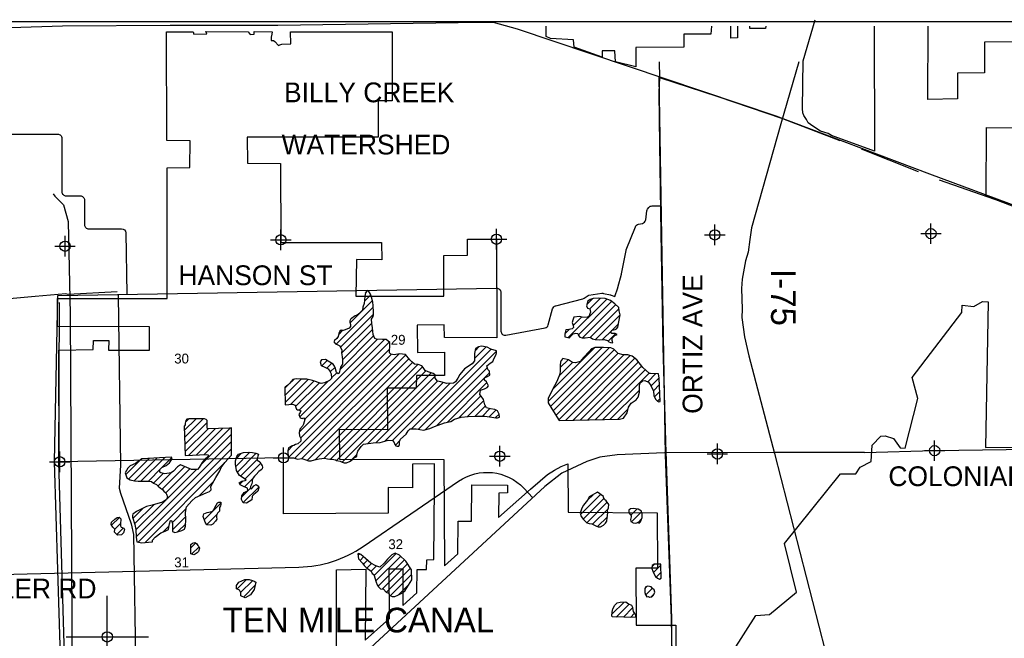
# Model space of a CAD drawing. Extents: x 182506 to 278506, y 775750 to 839635.
# Tile 5 of 6: x 219136 to 243059, y 824610 to 839635. Entities that reach past the tile are written whole.
import ezdxf
from ezdxf.enums import TextEntityAlignment as Align

# ---------------------------------------------------------------- set-up
doc = ezdxf.new("R2010")
doc.units = 0
doc.header["$LTSCALE"] = 2000
doc.header["$PDMODE"] = 34
doc.header["$PDSIZE"] = 250
doc.linetypes.add('DASHED', pattern=[0])
doc.linetypes.add('STREAM', pattern=[0])
doc.layers.get('0').update_dxf_attribs({"linetype": 'CONTINUOUS'})
for name, color, linetype in [('BORDER', 1, 'CONTINUOUS'), ('CITY', 14, 'DASHED'), ('MAJROADS', 9, 'CONTINUOUS'), ('RR', 13, 'CONTINUOUS'), ('SEC', 2, 'CONTINUOUS'), ('TEXT', 7, 'CONTINUOUS'), ('TRUNKS', 5, 'STREAM'), ('WETDBA', 11, 'CONTINUOUS'), ('WETFILL', 12, 'CONTINUOUS'), ('WSHEDS', 3, 'CONTINUOUS')]:
    doc.layers.add(name, color=color, linetype=linetype)

# ---------------------------------------------------------------- blocks, each defined once
blk = doc.blocks.new('TICK')
at = {"color": 0}
for points in [[(500, 0), (500, 1000)], [(0, 500), (1000, 500)]]:
    blk.add_lwpolyline(points, dxfattribs=at)
blk.add_point((500, 500), dxfattribs=at)
blk = doc.blocks.new('*X')
at = {"color": 0}
for p, q in [((227534, 832994), (227594, 833054)), ((227164, 832271), (227706, 832813)), ((227512, 832795), (227666, 832950)), ((232464, 831914), (233401, 832851)), ((232710, 831983), (233518, 832791)), ((232917, 832720), (233059, 832863)), ((232985, 832612), (233247, 832873)), ((226827, 831757), (227727, 832657)), ((232812, 831908), (233615, 832711)), ((233004, 831924), (233696, 832615)), ((226928, 831681), (227730, 832483)), ((232580, 832207), (232786, 832413)), ((232600, 832404), (232605, 832409)), ((233124, 831867), (233722, 832465)), ((226886, 831993), (226984, 832091)), ((226958, 831534), (227691, 832268)), ((226978, 831377), (227711, 832111)), ((232386, 832012), (232484, 832111)), ((233300, 831866), (233522, 832088)), ((233529, 832095), (233684, 832250)), ((225927, 829620), (228113, 831805)), ((225943, 829989), (227827, 831873)), ((226058, 829927), (228002, 831871)), ((226911, 831134), (227734, 831957)), ((233436, 831825), (233621, 832010)), ((225959, 829475), (228126, 831642)), ((228658, 829699), (230591, 831631)), ((228824, 829688), (230720, 831584)), ((230189, 831406), (230468, 831686)), ((230202, 831596), (230302, 831696)), ((231973, 830362), (233287, 831676)), ((232029, 830241), (233457, 831669)), ((232084, 830650), (233102, 831668)), ((232097, 830133), (233582, 831618)), ((225672, 829011), (228170, 831509)), ((225821, 828983), (228355, 831517)), ((225991, 828976), (228514, 831499)), ((226122, 828931), (228590, 831399)), ((226475, 831228), (226604, 831357)), ((232166, 830025), (233674, 831533)), ((232235, 829917), (233814, 831496)), ((232269, 831189), (232458, 831377)), ((232399, 829904), (233971, 831476)), ((232580, 829908), (234083, 831411)), ((232761, 829913), (234170, 831322)), ((226315, 828947), (228678, 831310)), ((226531, 828986), (228807, 831262)), ((226595, 831172), (226716, 831293)), ((226683, 831082), (226798, 831198)), ((226684, 828962), (228926, 831204)), ((226830, 828932), (229004, 831105)), ((228989, 829677), (230495, 831182)), ((232238, 830980), (232568, 831311)), ((232942, 829917), (234246, 831221)), ((233123, 829921), (234333, 831131)), ((225583, 830513), (225976, 830905)), ((225586, 830339), (226146, 830899)), ((225684, 830791), (225793, 830900)), ((225713, 830289), (226287, 830863)), ((225935, 830158), (226641, 830864)), ((226713, 830936), (226838, 831061)), ((226967, 828892), (229136, 831060)), ((227591, 829338), (229229, 830977)), ((227788, 829359), (229288, 830859)), ((229263, 829773), (230551, 831062)), ((233304, 829926), (234427, 831048)), ((234394, 830838), (234594, 831039)), ((234476, 830743), (234671, 830939)), ((225581, 830687), (225640, 830747)), ((225841, 830241), (226418, 830817)), ((228006, 829401), (229428, 830822)), ((228194, 829412), (229585, 830803)), ((229520, 829854), (230489, 830822)), ((233485, 829930), (234194, 830639)), ((234532, 830623), (234680, 830771)), ((234559, 830474), (234687, 830601)), ((229807, 829964), (230342, 830498)), ((230017, 829997), (230409, 830389)), ((234631, 830369), (234694, 830431)), ((230202, 830006), (230451, 830255)), ((230380, 830006), (230561, 830188)), ((230543, 829993), (230705, 830155)), ((233666, 829934), (233918, 830186)), ((223135, 829656), (223422, 829943)), ((223141, 829485), (223597, 829941)), ((223161, 829859), (223248, 829945)), ((230697, 829970), (230784, 830057)), ((223147, 829314), (223688, 829855)), ((223153, 829144), (223712, 829702)), ((223242, 829056), (223893, 829707)), ((223428, 829065), (224074, 829711)), ((223615, 829075), (224259, 829719)), ((223529, 828812), (224282, 829565)), ((228263, 829304), (228370, 829411)), ((228518, 829559), (228527, 829568)), ((221967, 827074), (224283, 829390)), ((222015, 826945), (224284, 829214)), ((225650, 829166), (225776, 829292)), ((221711, 828586), (222055, 828929)), ((221784, 828482), (222278, 828976)), ((221916, 828437), (222466, 828987)), ((222083, 828427), (222653, 828997)), ((222591, 828758), (222831, 828998)), ((224386, 828786), (224729, 829128)), ((224395, 828972), (224528, 829104)), ((224425, 828648), (224882, 829105)), ((224500, 828546), (224906, 828952)), ((227168, 828916), (227324, 829072)), ((222184, 826938), (224107, 828861)), ((222263, 828430), (222577, 828745)), ((222595, 828232), (223146, 828782)), ((222684, 828144), (223269, 828729)), ((222708, 827992), (223429, 828712)), ((224607, 828477), (224993, 828862)), ((222390, 828381), (222622, 828613)), ((222493, 828307), (222814, 828628)), ((224594, 828286), (224799, 828491)), ((223487, 828064), (223854, 828430)), ((224484, 828354), (224566, 828435)), ((224531, 828047), (224733, 828249)), ((224567, 827905), (224944, 828283)), ((221959, 827242), (222693, 827976)), ((232765, 827619), (233251, 828105)), ((232829, 827506), (233334, 828011)), ((232933, 827963), (233066, 828096)), ((221887, 827524), (222135, 827772)), ((221927, 827387), (222400, 827860)), ((222842, 827418), (223183, 827760)), ((223623, 827492), (224022, 827891)), ((232913, 827413), (233413, 827913)), ((233057, 827380), (233436, 827759)), ((233985, 827601), (234131, 827747)), ((221368, 827358), (221557, 827548)), ((222846, 827245), (223171, 827571)), ((223680, 827372), (223929, 827621)), ((233176, 827323), (233415, 827561)), ((234000, 827439), (234246, 827686)), ((234160, 827423), (234247, 827510)), ((221444, 827258), (221583, 827397)), ((221496, 827133), (221656, 827292)), ((222618, 827194), (222767, 827343)), ((222979, 827201), (223171, 827393)), ((223292, 826808), (223413, 826928)), ((223313, 826652), (223493, 826832)), ((227355, 826628), (227389, 826662)), ((227405, 826501), (227493, 826589)), ((227749, 826138), (228280, 826669)), ((227791, 826004), (228394, 826606)), ((227484, 826404), (227586, 826506)), ((227572, 826315), (227682, 826425)), ((227675, 826241), (227802, 826368)), ((227842, 825878), (228482, 826518)), ((227946, 825805), (228559, 826418)), ((228047, 825729), (228629, 826311)), ((234497, 826345), (234560, 826408)), ((234536, 826208), (234716, 826388)), ((228142, 825648), (228658, 826163)), ((234604, 826098), (234719, 826214)), ((224412, 825807), (224643, 826038)), ((224503, 825721), (224797, 826015)), ((224572, 825613), (224856, 825897)), ((228333, 825661), (228595, 825924)), ((234322, 825816), (234374, 825869)), ((234347, 825665), (234509, 825827)), ((234475, 825617), (234550, 825691)), ((233526, 825198), (233819, 825491)), ((233632, 825127), (233945, 825440)), ((233804, 825122), (234029, 825348)), ((233975, 825116), (234075, 825217))]:
    blk.add_line(p, q, dxfattribs=at)

msp = doc.modelspace()

# ---------------------------------------------------------------- linework, layer by layer
at = {"layer": 'BORDER', "color": 0}
msp.add_lwpolyline([(182506, 776581), (278506, 776581), (278506, 839581), (182506, 839581)], close=True, dxfattribs=at)
at = {"layer": 'CITY', "color": 0}
for points in [[(235941, 839481), (235932, 839280), (235274, 839286), (235270, 838972), (234110, 838961), (234110, 838492), (233608, 838615), (233595, 838876), (233288, 838876), (233286, 838728), (232605, 838967), (232592, 839148), (232031, 839179), (231924, 839229), (231926, 839481)], [(235941, 839481), (235932, 839280), (235274, 839286), (235270, 838972), (234110, 838961), (234110, 838492), (233608, 838615), (233595, 838876), (233288, 838876), (233286, 838728), (232605, 838967), (232592, 839148), (232031, 839179), (231924, 839229), (231926, 839481)], [(236574, 839481), (236574, 839196), (236418, 839185), (236414, 839481)], [(236574, 839481), (236574, 839196), (236418, 839185), (236414, 839481)], [(237262, 839481), (237260, 839421), (236872, 839421), (236872, 839481)], [(237262, 839481), (237260, 839421), (236872, 839421), (236872, 839481)], [(239897, 839481), (239904, 836444), (238857, 836822), (238776, 836868), (238595, 836931), (238406, 837048), (238297, 837129), (238252, 837211), (238189, 837310), (238162, 837373), (238153, 837481), (238170, 838637), (238463, 839635)], [(245230, 839098), (242575, 839087), (242580, 838347), (241925, 838338), (241923, 837710), (241203, 837698), (241205, 839481)], [(226833, 824102), (226837, 826274), (227545, 826287), (227532, 824568), (228125, 825094), (228110, 826298), (228448, 826301), (228443, 825408), (228789, 825712), (228795, 826282), (229021, 826283), (229028, 826518), (229201, 826526), (229217, 828289), (229215, 828844), (228681, 828842), (228678, 828268), (228088, 828270), (228085, 827652), (225547, 827636), (225546, 828994), (220092, 828895), (220088, 831607), (220925, 831621), (220930, 831844), (221299, 831847), (221297, 831607), (222289, 831607), (222291, 832176), (220051, 832184), (220051, 832861), (222720, 832862), (222718, 836039), (223273, 836046), (223276, 836695), (222710, 836701), (222705, 839341), (223354, 839340), (223363, 839286), (223681, 839290), (223661, 839349), (224690, 839340), (224735, 839277), (224834, 839286), (224834, 839349), (225267, 839340), (225258, 839232), (225245, 839216), (225249, 839130), (225299, 839128), (225339, 839108), (225426, 839005), (225456, 839027), (225509, 839043), (225721, 839050), (225718, 839340), (228182, 839340), (228187, 837663), (227848, 837662), (227842, 836785), (224663, 836786), (224667, 836153), (225475, 836146), (225484, 834224), (227930, 834222), (227938, 833800), (227316, 833813), (227306, 832924), (229443, 832924), (229445, 833908), (230016, 833917), (230014, 834305), (230720, 834303), (230726, 831905), (229460, 831914), (229452, 832227), (228795, 832220), (228800, 831555), (229454, 831557), (229455, 830992), (228777, 830993), (228768, 830686), (228064, 830686), (228070, 829677), (226900, 829685), (226903, 828961), (229445, 828954), (229456, 826367), (229784, 826661), (229788, 827456), (230112, 827458), (230123, 828335), (230988, 828331), (230988, 828142), (230781, 828135), (230772, 827548), (231543, 828231), (231780, 828438), (231962, 828588), (232132, 828692), (232288, 828782), (232450, 828846), (232465, 827670), (234624, 827655), (234631, 826311), (234110, 826310), (234117, 824933), (235076, 824929), (235076, 823883)], [(244129, 834773), (242615, 835352), (242622, 837018), (245246, 837012)]]:
    msp.add_lwpolyline(points, dxfattribs=at)
msp.add_lwpolyline([(236475, 824317), (237020, 825162), (237351, 825188), (238011, 825728), (237717, 826909), (239075, 828602), (239450, 828603), (239558, 828770), (239827, 828904), (239849, 829305), (240056, 829518), (240167, 829532), (240367, 829460), (240525, 829240), (240651, 829228), (240960, 830433), (240817, 830948), (242024, 832523), (242031, 832699), (242317, 832673), (242532, 832789), (242663, 832784), (242601, 829246), (246536, 829249, 0.335918)], format="xyb", dxfattribs=at)
at = {"layer": 'MAJROADS', "color": 0}
for points in [[(245084, 834470), (244800, 834598), (244524, 834667), (241248, 835881), (237513, 837291), (231228, 839408), (230651, 839571), (230341, 839565), (225405, 839493), (222791, 839495), (220177, 839481), (218911, 839441), (218911, 839441), (217219, 839445), (216196, 839402), (215258, 839401), (214839, 839395)], [(234671, 838615), (234679, 838235), (234668, 837867), (234684, 836593), (234710, 834447), (234765, 831690), (234837, 829119)], [(238064, 838615), (237633, 837105), (236917, 834578), (236872, 834299), (236839, 833989), (236769, 833780), (236687, 833337), (236672, 833109), (236689, 832604), (236679, 832404), (236746, 831933), (236850, 831473), (237479, 829096), (239478, 821311)], [(221508, 833029), (220317, 832963), (220259, 832980), (219513, 832910), (218892, 832856), (218214, 832954), (217552, 832942), (216245, 832901), (215558, 832940), (214907, 832876)], [(221528, 832948), (221582, 828818), (221556, 828259), (221587, 828137), (221847, 827387), (221898, 827132), (221959, 823650), (221929, 822499), (221935, 822126), (221857, 821743), (221773, 821564), (221579, 821308), (221301, 820943), (221147, 820695), (221048, 820386), (220995, 819917), (221071, 813091), (221053, 807739), (221048, 806316), (221153, 805208)], [(239660, 829126), (237457, 829120), (234803, 829119), (233653, 829063), (233231, 829009), (232918, 828901), (232310, 828621), (231897, 828296), (227549, 824271), (227303, 824083), (227108, 823981), (226597, 823779), (226362, 823725), (225508, 823624), (220257, 823576), (214987, 823563), (208874, 823508)], [(234835, 829151), (234972, 825094), (234974, 824297)]]:
    msp.add_lwpolyline(points, dxfattribs=at)
for points in [[(239660, 829126), (241353, 829168, -0.002282), (241379, 829168), (245399, 829231, 0.191249), (247351, 830042), (248740, 831392)], [(215029, 826073), (225918, 826338, 0.144825), (227481, 826842), (229798, 828426, -0.367714), (231381, 828259), (231604, 828024)]]:
    msp.add_lwpolyline(points, format="xyb", dxfattribs=at)
at = {"layer": 'RR', "color": 0}
msp.add_lwpolyline([(219949, 835402), (219990, 835348), (220202, 835142), (220311, 834732), (220362, 832480), (220465, 813086), (220564, 793119), (220592, 792723), (220664, 792315), (220836, 791935), (221047, 791579), (230248, 777067)], dxfattribs=at)
at = {"layer": 'SEC', "color": 0}
for p in [(241277, 834439), (225483, 834290), (230720, 834303), (236024, 834408), (220237, 834134), (241366, 829168), (225546, 828994), (230800, 829033), (236087, 829088), (220108, 828898)]:
    msp.add_point(p, dxfattribs=at)
at = {"layer": 'TRUNKS', "color": 0, "linetype": 'STREAM'}
msp.add_lwpolyline([(220099, 832770), (220078, 828898), (220234, 823644), (220219, 813146), (220240, 807792), (220337, 802496), (220392, 797167), (220447, 791896), (220454, 789283), (220530, 788943), (220609, 788587), (220634, 788390), (220594, 788192), (220516, 787994), (220436, 787717), (220458, 787495), (220460, 786517), (220465, 781272), (220513, 778057), (220506, 778042)], dxfattribs=at)
at = {"layer": 'WETDBA', "color": 0}
for points in [[(225668, 829238), (225650, 829170), (225654, 829103), (225655, 829054), (225661, 829030), (225683, 828991), (225786, 828993), (225888, 828965), (225993, 828976), (226066, 828954), (226149, 828920), (226217, 828919), (226295, 828942), (226411, 828968), (226542, 828987), (226617, 828973), (226673, 828962), (226724, 828964), (226812, 828949), (226833, 828929), (226919, 828909), (226967, 828892), (227021, 828870), (227074, 828872), (227152, 828903), (227212, 828949), (227262, 828992), (227325, 829026), (227324, 829071), (227351, 829159), (227433, 829269), (227491, 829326), (227721, 829355), (227891, 829366), (228007, 829401), (228088, 829419), (228190, 829416), (228233, 829370), (228254, 829316), (228277, 829284), (228308, 829276), (228344, 829275), (228361, 829317), (228361, 829392), (228389, 829449), (228525, 829565), (228576, 829649), (228623, 829699), (228769, 829699), (228949, 829665), (229100, 829707), (229216, 829757), (229459, 829840), (229614, 829875), (229700, 829936), (229865, 829979), (230035, 829999), (230243, 830007), (230438, 830006), (230609, 829985), (230707, 829968), (230745, 829964), (230792, 829983), (230786, 830053), (230744, 830134), (230683, 830167), (230574, 830185), (230474, 830206), (230440, 830280), (230403, 830409), (230348, 830490), (230315, 830532), (230330, 830639), (230430, 830673), (230497, 830701), (230526, 830745), (230481, 830839), (230433, 830877), (230428, 830934), (230505, 830967), (230555, 830999), (230549, 831096), (230507, 831138), (230483, 831226), (230569, 831292), (230631, 831335), (230665, 831411), (230715, 831504), (230722, 831548), (230719, 831592), (230580, 831635), (230490, 831683), (230356, 831703), (230282, 831693), (230214, 831647), (230186, 831528), (230188, 831470), (230189, 831353), (230131, 831274), (229943, 831158), (229826, 831018), (229784, 830928), (229727, 830838), (229676, 830805), (229510, 830801), (229368, 830837), (229289, 830858), (229229, 830928), (229230, 831012), (229185, 831046), (229063, 831082), (228989, 831111), (228938, 831187), (228905, 831232), (228821, 831262), (228727, 831266), (228662, 831325), (228612, 831370), (228508, 831507), (228365, 831519), (228231, 831495), (228153, 831512), (228125, 831545), (228124, 831605), (228129, 831691), (228126, 831792), (228043, 831871), (227948, 831871), (227808, 831873), (227761, 831891), (227723, 831986), (227708, 832151), (227692, 832260), (227680, 832364), (227724, 832428), (227731, 832463), (227729, 832533), (227726, 832695), (227718, 832773), (227682, 832895), (227661, 832965), (227614, 833048), (227576, 833059), (227536, 833005), (227524, 832920), (227517, 832826), (227502, 832743), (227475, 832651), (227463, 832584), (227379, 832488), (227339, 832461), (227285, 832439), (227195, 832380), (227180, 832368), (227161, 832324), (227160, 832292), (227173, 832230), (227174, 832180), (227144, 832143), (227005, 832089), (226946, 832094), (226913, 832074), (226893, 832013), (226870, 831940), (226838, 831894), (226785, 831843), (226773, 831829), (226769, 831809), (226810, 831766), (226865, 831735), (226915, 831711), (226961, 831608), (226958, 831540), (226959, 831500), (226978, 831377), (226980, 831271), (226929, 831198), (226911, 831131), (226904, 831080), (226899, 831053), (226872, 831038), (226830, 831066), (226804, 831187), (226787, 831220), (226754, 831268), (226672, 831321), (226563, 831379), (226472, 831377), (226437, 831325), (226460, 831234), (226550, 831197), (226629, 831153), (226675, 831101), (226703, 831035), (226714, 830923), (226664, 830875), (226540, 830814), (226457, 830803), (226253, 830875), (226113, 830907), (225957, 830905), (225853, 830913), (225771, 830895), (225697, 830805), (225652, 830755), (225587, 830712), (225581, 830704), (225586, 830277), (225763, 830294), (225832, 830272), (225849, 830215), (225861, 830174), (225884, 830157), (225930, 830162), (225967, 830135), (225952, 830092), (225922, 830047), (225952, 829963), (226002, 829950), (226029, 829963), (226060, 829925), (226035, 829815), (226006, 829763), (225943, 829691), (225923, 829601), (225936, 829531), (225963, 829467), (225969, 829400), (225894, 829330), (225835, 829314), (225794, 829295), (225751, 829286), (225737, 829277)], [(234653, 831036), (234460, 831045), (234435, 831040), (234273, 831184), (234132, 831373), (234016, 831464), (233908, 831493), (233799, 831497), (233676, 831531), (233569, 831630), (233500, 831667), (233319, 831677), (233111, 831671), (233030, 831645), (232969, 831575), (232838, 831430), (232756, 831337), (232644, 831302), (232564, 831311), (232470, 831375), (232332, 831407), (232294, 831360), (232274, 831316), (232271, 831241), (232265, 831085), (232240, 830986), (232176, 830833), (232092, 830667), (231976, 830438), (231972, 830331), (232064, 830185), (232246, 829900), (233712, 829935), (233809, 829954), (233895, 830088), (233927, 830223), (233995, 830319), (234113, 830403), (234159, 830466), (234192, 830590), (234198, 830718), (234200, 830810), (234268, 830865), (234325, 830872), (234415, 830828), (234473, 830750), (234536, 830615), (234546, 830511), (234580, 830417), (234633, 830367), (234667, 830354), (234696, 830361), (234674, 830925)], [(224950, 828264), (224918, 828186), (224865, 828132), (224827, 828103), (224795, 828074), (224786, 828051), (224778, 827976), (224644, 827894), (224567, 827904), (224527, 827980), (224533, 828072), (224588, 828148), (224654, 828187), (224675, 828203), (224668, 828254), (224577, 828294), (224490, 828340), (224471, 828387), (224535, 828431), (224617, 828442), (224642, 828453), (224592, 828488), (224478, 828561), (224402, 828686), (224377, 828842), (224379, 828918), (224413, 829030), (224455, 829079), (224575, 829120), (224703, 829129), (224793, 829127), (224872, 829110), (224935, 829081), (224920, 829034), (224904, 828971), (224909, 828926), (224936, 828920), (224971, 828896), (225005, 828842), (225024, 828803), (225037, 828768), (225031, 828729), (225006, 828704), (224947, 828660), (224884, 828585), (224838, 828547), (224805, 828509), (224785, 828449), (224783, 828408), (224774, 828360), (224746, 828298), (224732, 828249), (224771, 828240), (224808, 828289), (224828, 828317), (224879, 828345), (224937, 828305)], [(233178, 828156), (232972, 828046), (232932, 827962), (232833, 827845), (232792, 827775), (232756, 827648), (232779, 827571), (232835, 827499), (232914, 827412), (232976, 827396), (233039, 827390), (233137, 827339), (233187, 827318), (233245, 827321), (233322, 827359), (233367, 827410), (233398, 827455), (233413, 827538), (233424, 827654), (233421, 827719), (233445, 827783), (233451, 827863), (233388, 827946), (233347, 827982), (233323, 828038), (233322, 828055)], [(223920, 827552), (223926, 827504), (223892, 827455), (223828, 827381), (223779, 827358), (223681, 827370), (223646, 827429), (223594, 827570), (223608, 827630), (223689, 827662), (223769, 827686), (223825, 827702), (223853, 827728), (223877, 827788), (223913, 827841), (223944, 827898), (223973, 827917), (224021, 827919), (224024, 827859), (224012, 827828), (223994, 827791), (223987, 827753), (223991, 827714), (223988, 827701), (223946, 827650), (223928, 827619), (223917, 827597)], [(234260, 827547), (234257, 827624), (234245, 827696), (234160, 827743), (234042, 827760), (233980, 827757), (233940, 827724), (233937, 827661), (233981, 827603), (233994, 827594), (233995, 827561), (233976, 827498), (233988, 827446), (234044, 827413), (234105, 827403), (234132, 827416), (234153, 827430), (234168, 827416), (234186, 827406), (234222, 827438)], [(221583, 827400), (221587, 827339), (221605, 827307), (221669, 827289), (221685, 827256), (221657, 827173), (221608, 827123), (221514, 827113), (221443, 827192), (221444, 827265), (221395, 827312), (221359, 827373), (221369, 827433), (221445, 827504), (221506, 827541), (221552, 827551), (221569, 827540), (221590, 827512), (221592, 827495)], [(223293, 826658), (223292, 826889), (223333, 826923), (223390, 826941), (223433, 826917), (223467, 826865), (223491, 826840), (223502, 826800), (223481, 826717), (223445, 826689), (223403, 826650), (223367, 826634)], [(228664, 826034), (228653, 826275), (228515, 826485), (228368, 826633), (228257, 826678), (228175, 826637), (228070, 826535), (227988, 826432), (227886, 826342), (227791, 826371), (227666, 826433), (227541, 826547), (227425, 826648), (227375, 826667), (227348, 826666), (227371, 826541), (227461, 826433), (227505, 826377), (227568, 826317), (227613, 826289), (227675, 826241), (227698, 826188), (227728, 826169), (227750, 826137), (227764, 826075), (227801, 825977), (227825, 825913), (227850, 825860), (227903, 825811), (227976, 825800), (228042, 825731), (228096, 825704), (228125, 825657), (228183, 825625), (228252, 825624), (228326, 825658), (228437, 825712), (228501, 825771)], [(234722, 826068), (234716, 826410), (234622, 826414), (234552, 826407), (234499, 826377), (234493, 826304), (234519, 826242), (234554, 826171), (234581, 826115), (234636, 826074), (234683, 826049)], [(224874, 825977), (224833, 825797), (224741, 825667), (224615, 825596), (224506, 825640), (224507, 825712), (224477, 825778), (224406, 825809), (224404, 825891), (224463, 825976), (224609, 826036), (224712, 826040), (224791, 826017), (224830, 826000)], [(234410, 825623), (234437, 825608), (234498, 825621), (234538, 825657), (234564, 825731), (234553, 825791), (234514, 825822), (234482, 825857), (234394, 825873), (234346, 825862), (234322, 825817), (234324, 825724), (234344, 825670), (234353, 825654), (234376, 825620)], [(234106, 825113), (233529, 825130), (233521, 825159), (233533, 825245), (233548, 825329), (233595, 825416), (233654, 825469), (233727, 825486), (233860, 825493), (233930, 825446), (233998, 825419), (234028, 825365), (234033, 825300), (234041, 825264), (234058, 825237), (234077, 825214), (234090, 825198)]]:
    msp.add_lwpolyline(points, close=True, dxfattribs=at)
for points in [[(233669, 832168), (233722, 832464), (233699, 832567), (233693, 832643), (233593, 832731), (233494, 832812), (233361, 832867), (233207, 832875), (233071, 832867), (232996, 832839), (232941, 832800), (232907, 832687), (232930, 832630), (232991, 832610), (233002, 832533), (232963, 832424), (232923, 832402), (232805, 832408), (232738, 832426), (232602, 832408), (232576, 832338), (232559, 832277), (232581, 832204), (232588, 832163), (232563, 832125), (232480, 832110), (232407, 832100), (232385, 832007), (232377, 831936), (232494, 831906), (232522, 831942), (232584, 832004), (232650, 832025), (232699, 832016), (232715, 831969), (232748, 831925), (232803, 831908), (232877, 831909), (233000, 831927), (233051, 831884), (233118, 831867), (233227, 831861), (233338, 831868), (233421, 831841), (233447, 831812), (233493, 831796), (233545, 831786), (233535, 831843), (233531, 831901), (233594, 831962), (233656, 831992), (233607, 832017), (233525, 832010), (233495, 832042), (233526, 832095), (233605, 832112), (233639, 832126), (233669, 832168)], [(223156, 829052), (223681, 829078), (223714, 829068), (223714, 829033), (223646, 828973), (223568, 828881), (223500, 828762), (223458, 828713), (223314, 828709), (223137, 828786), (223043, 828823), (222972, 828773), (222870, 828671), (222817, 828628), (222663, 828602), (222569, 828626), (222539, 828645), (222543, 828708), (222590, 828758), (222691, 828811), (222774, 828872), (222837, 828973), (222828, 829007), (222107, 828966), (221948, 828854), (221824, 828797), (221761, 828743), (221698, 828629), (221736, 828507), (221820, 828463), (221925, 828435), (222012, 828428), (222160, 828425), (222255, 828431), (222335, 828420), (222391, 828380), (222461, 828343), (222497, 828303), (222556, 828256), (222602, 828228), (222635, 828184), (222684, 828144), (222704, 828111), (222727, 828049), (222706, 827985), (222605, 827918), (222352, 827847), (222217, 827812), (221972, 827694), (221884, 827626), (221873, 827597), (221878, 827555), (221931, 827374), (221958, 827256), (221968, 827065), (221983, 826950), (222105, 826931), (222262, 826943), (222361, 826957), (222365, 826991), (222426, 827069), (222567, 827174), (222673, 827216), (222748, 827250), (222762, 827309), (222774, 827393), (222802, 827470), (222828, 827474), (222847, 827399), (222845, 827297), (222847, 827207), (222904, 827183), (222973, 827200), (223074, 827231), (223141, 827263), (223168, 827336), (223176, 827497), (223165, 827668), (223192, 827801), (223317, 827950), (223411, 828031), (223667, 828140), (223750, 828173), (223791, 828218), (223780, 828294), (223901, 828518), (223995, 828678), (224034, 828759), (224123, 828883), (224286, 829055), (224280, 829722), (224232, 829715), (223697, 829702), (223687, 829731), (223688, 829902), (223666, 829927), (223630, 829940), (223244, 829945), (223198, 829934), (223173, 829901), (223155, 829839), (223155, 829795), (223144, 829772), (223132, 829765), (223156, 829052)]]:
    msp.add_lwpolyline(points, dxfattribs=at)
at = {"layer": 'WSHEDS', "color": 0}
for points in [[(225465, 802969), (225526, 805241), (225553, 806138), (225608, 806555), (225690, 806836), (225916, 807240), (226632, 808024), (227179, 808584), (227520, 809072), (227718, 809482), (227887, 809980), (229363, 813820), (230639, 817054), (230866, 817514), (232111, 819298), (234531, 822625), (234891, 823277), (234956, 823524), (234995, 823791), (234972, 825094), (234829, 829064), (234671, 838243)], [(234679, 838235), (236095, 837768), (237669, 837233), (239063, 836700)], [(239577, 836502), (240962, 835948)], [(241476, 835750), (242821, 835276)]]:
    msp.add_lwpolyline(points, dxfattribs=at)
for points in [[(217668, 836857), (220060, 836857, -0.414214), (220160, 836757), (220160, 835457, 0.414214), (220260, 835357), (220610, 835357, -0.414214), (220710, 835257), (220710, 834657, 0.414214), (220810, 834557), (221612, 834557, -0.409407), (221712, 834459), (221736, 832967)], [(220065, 832939), (230723, 833114, -0.417318), (230825, 833015), (230830, 832069, 0.467246), (230948, 831972), (231902, 832149, 0.289854), (231980, 832221), (232084, 832613, -0.273958), (232157, 832685), (232161, 832686, 0.002476), (232162, 832686), (232815, 832854, 0.091841), (232848, 832869), (232924, 832924, -0.116204), (232967, 832941), (233282, 832991, -0.097024), (233321, 832989), (233491, 832949, -0.029897), (233503, 832946), (233593, 832913), (233668, 833125, 0.018411), (233670, 833132), (233757, 833451, 0.019069), (233759, 833459), (233868, 834026, -0.046789), (233873, 834044), (234096, 834607, -0.250061), (234168, 834668), (234267, 834689, 0.318246), (234345, 834774), (234372, 834989, -0.130421), (234392, 835037), (234418, 835073, -0.236544), (234499, 835113), (234696, 835112)], [(220283, 798676), (220243, 802498, 0.002002), (220243, 802499), (220146, 807793, -0.003585), (220146, 807794), (220125, 813147, 0.004082), (220125, 813149), (220019, 818355, -0.010788), (220019, 818359), (220140, 823642, 0.013127), (220140, 823647), (219984, 828896, -0.012432), (219984, 828901), (220065, 832939)]]:
    msp.add_lwpolyline(points, format="xyb", dxfattribs=at)

# ---------------------------------------------------------------- block references
at = {"color": 0, "xscale": 2, "yscale": 2, "zscale": 2}
msp.add_blockref('TICK', (220264, 823644), dxfattribs=at)
msp.add_blockref('TICK', (220264, 823644), dxfattribs=at)
at = {"layer": 'WETFILL', "color": 0}
msp.add_blockref('*X', (0, 0), dxfattribs=at)
msp.add_blockref('*X', (0, 0), dxfattribs=at)
msp.add_blockref('*X', (0, 0), dxfattribs=at)
msp.add_blockref('*X', (0, 0), dxfattribs=at)
msp.add_blockref('*X', (0, 0), dxfattribs=at)
msp.add_blockref('*X', (0, 0), dxfattribs=at)
msp.add_blockref('*X', (0, 0), dxfattribs=at)
msp.add_blockref('*X', (0, 0), dxfattribs=at)
msp.add_blockref('*X', (0, 0), dxfattribs=at)
msp.add_blockref('*X', (0, 0), dxfattribs=at)

# ---------------------------------------------------------------- texts
at = {"layer": 'TEXT', "color": 0}
for s, height, p in [('BILLY CREEK', 480, (227627, 837630)), ('WATERSHED', 480, (227550, 836362)), ('TEN MILE CANAL', 600, (227367, 824753))]:
    msp.add_text(s, height=height, dxfattribs=at).set_placement(p, align=Align.CENTER)
for s, height, p in [('HANSON ST', 480, (222993, 833188)), ('29', 240, (228153, 831741)), ('30', 240, (222891, 831285)), ('COLONIAL BLVD', 480, (240242, 828307)), ('32', 240, (228093, 826776)), ('31', 240, (222891, 826335)), ('WINKLER RD', 480, (216973, 825579))]:
    msp.add_text(s, height=height, dxfattribs=at).set_placement(p)
for s, height, rotation, p in [('I-75', 600, 270, (237392, 833580)), ('ORTIZ AVE', 480, 90, (235724, 830063))]:
    msp.add_text(s, height=height, rotation=rotation, dxfattribs=at).set_placement(p)

doc.saveas('drawing.dxf')
